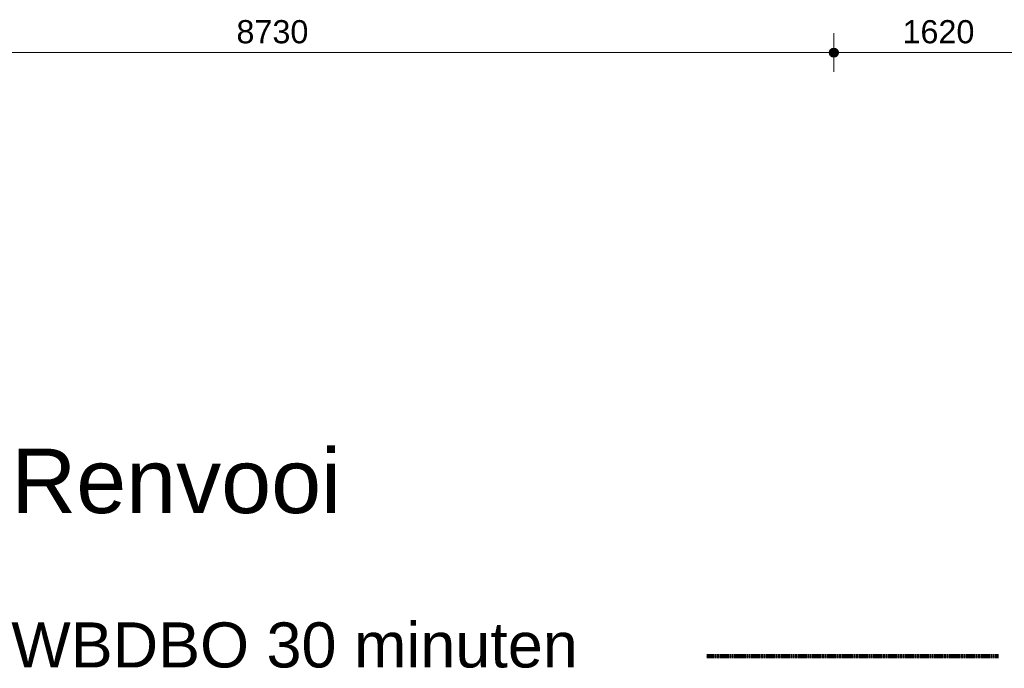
# Model space of a CAD drawing. Header units: millimetres. Extents: x 78984 to 109533, y 218 to 35070.
# Tile 11 of 28: x 94352 to 102002, y 218 to 5253. Entities that reach past the tile are written whole.
import ezdxf

# ---------------------------------------------------------------- set-up
doc = ezdxf.new("R2010")
doc.units = ezdxf.units.MM
doc.linetypes.add('dash-dash', pattern=[6, 3, -1, 1, -1])
for name, color, linetype, lineweight in [('A-ANNO-DIMS', 211, 'Continuous', 9), ('A-ANNO-DIMS-100', 211, 'Continuous', 9), ('A-DETL', 90, 'Continuous', 13), ('G-ANNO-TEXT', 231, 'Continuous', 9)]:
    doc.layers.add(name, color=color, linetype=linetype, lineweight=lineweight)
doc.styles.add('Arial', font='arial.ttf', dxfattribs={"height": 180})
doc.styles.add('Arial_3', font='arial.ttf', dxfattribs={"height": 350})
doc.styles.add('Arial_B', font='arial.ttf', dxfattribs={"height": 500})
doc.dimstyles.new('1_8mm', dxfattribs={"dimscale": 304.8, "dimtxt": 183.646692, "dimasz": 0.918635, "dimexe": 0.492126, "dimexo": 0.0625, "dimgap": 0.059055, "dimtad": 1, "dimdec": 0, "dimrnd": 5, "dimzin": 0, "dimdsep": 46, "dimtxsty": 'Arial', "dimblk1": 'DOTSMALL', "dimblk2": 'DOTSMALL', "dimsah": 1, "dimcen": 0.09, "dimdle": 0.590551, "dimazin": 0, "dimtfac": 1, "dimtdec": 4, "dimtix": 1, "dimtmove": 0, "dimatfit": 3, "dimfxl": 0.492126, "dimfxlon": 1, "dimtvp": 1, "dimtolj": 1, "dimtzin": 0, "dimlwd": 13, "dimlwe": 13, "dimarcsym": 2})

# ---------------------------------------------------------------- blocks, each defined once
blk = doc.blocks.new('DIMBLOCK15-plot_02')
at = {"layer": 'A-ANNO-DIMS-100', "lineweight": 25}
h = blk.add_hatch(color=256, dxfattribs=at)
edge = h.paths.add_edge_path()
edge.add_arc((100677.8, 4998.5), 35, 0, 360)
h = blk.add_hatch(color=256, dxfattribs=at)
edge = h.paths.add_edge_path()
edge.add_arc((102297.8, 4998.5), 35, 0, 360)
at = {"layer": 'A-ANNO-DIMS-100', "lineweight": 13}
for p, q in [((100677.8, 4998.5), (100677.8, 5148.5)), ((102297.8, 4998.5), (102297.8, 5148.5)), ((100497.8, 4998.5), (102477.8, 4998.5)), ((100677.8, 4998.5), (100677.8, 4848.5)), ((102297.8, 4998.5), (102297.8, 4848.5))]:
    blk.add_line(p, q, dxfattribs=at)
at = {"layer": 'A-ANNO-DIMS-100', "lineweight": 25}
for centre in [(100677.8, 4998.5), (102297.8, 4998.5)]:
    blk.add_circle(centre, 35, dxfattribs=at)
at = {"layer": 'A-ANNO-DIMS-100', "color": 0, "lineweight": 13, "insert": (101210.9, 5250.1), "char_height": 180, "width": 664.518, "attachment_point": 1, "line_spacing_factor": 0.941778, "style": 'Arial'}
blk.add_mtext('1620', dxfattribs=at)
blk = doc.blocks.new('_DotSmall')
at = {"color": 0, "linetype": 'ByBlock', "const_width": 0.5}
blk.add_lwpolyline([(-0.0625, 0, 1), (0.0625, 0, 1)], format="xyb", close=True, dxfattribs=at)
blk = doc.blocks.new('DIMBLOCK16-plot_02')
at = {"layer": 'A-ANNO-DIMS-100', "lineweight": 25}
h = blk.add_hatch(color=256, dxfattribs=at)
edge = h.paths.add_edge_path()
edge.add_arc((91947.7, 4998.5), 35, 0, 360)
h = blk.add_hatch(color=256, dxfattribs=at)
edge = h.paths.add_edge_path()
edge.add_arc((100677.8, 4998.5), 35, 0, 360)
at = {"layer": 'A-ANNO-DIMS-100', "lineweight": 13}
for p, q in [((91947.7, 4998.5), (91947.7, 5148.5)), ((100677.8, 4998.5), (100677.8, 5148.5)), ((91767.7, 4998.5), (100857.8, 4998.5)), ((91947.7, 4998.5), (91947.7, 4848.5)), ((100677.8, 4998.5), (100677.8, 4848.5))]:
    blk.add_line(p, q, dxfattribs=at)
at = {"layer": 'A-ANNO-DIMS-100', "lineweight": 25}
for centre in [(91947.7, 4998.5), (100677.8, 4998.5)]:
    blk.add_circle(centre, 35, dxfattribs=at)
at = {"layer": 'A-ANNO-DIMS-100', "color": 0, "lineweight": 13, "insert": (96035.8, 5250.1), "char_height": 180, "width": 664.518, "attachment_point": 1, "line_spacing_factor": 0.941778, "style": 'Arial'}
blk.add_mtext('8730', dxfattribs=at)

msp = doc.modelspace()

# ---------------------------------------------------------------- linework, layer by layer
at = {"layer": 'A-DETL', "linetype": 'dash-dash', "lineweight": 100}
msp.add_line((101957.1, 311.5), (99687.4, 311.5), dxfattribs=at)

# ---------------------------------------------------------------- texts
at = {"layer": 'G-ANNO-TEXT', "color": 7, "insert": (94286.7, 1922.7), "char_height": 500, "width": 3367.088, "attachment_point": 1, "style": 'Arial_B', "bg_fill": 3, "box_fill_scale": 1.25, "bg_fill_color": 256, "bg_fill_true_color": 13158600, "bg_fill_transparency": 0}
msp.add_mtext('Renvooi', dxfattribs=at)
at = {"layer": 'G-ANNO-TEXT', "color": 7, "insert": (94286.7, 574), "char_height": 350, "width": 5467.509, "attachment_point": 1, "style": 'Arial_3'}
msp.add_mtext('WBDBO 30 minuten', dxfattribs=at)

# ---------------------------------------------------------------- dimensions: what is measured, and where the dimension line sits
at = {"layer": 'A-ANNO-DIMS', "lineweight": 13}
for base, p1, p2, override, picture, middle in [((100677.8, 4998.5), (91947.7, 5148.5), (100677.8, 5148.5), {"dimpost": '<>', "dimfxl": 8730.054731}, 'DIMBLOCK16-plot_02', (96312.7, 5108.4)), ((102297.8, 4998.5), (100677.8, 5148.5), (102297.8, 5148.5), {"dimpost": '<>', "dimfxl": 1620}, 'DIMBLOCK15-plot_02', (101487.8, 5108.4))]:
    dim = msp.add_linear_dim(base=base, p1=p1, p2=p2, dimstyle='1_8mm', override=override, dxfattribs=at)
    dim.commit()
    dim.dimension.update_dxf_attribs({"geometry": picture, "text_midpoint": middle})

doc.saveas('drawing.dxf')
